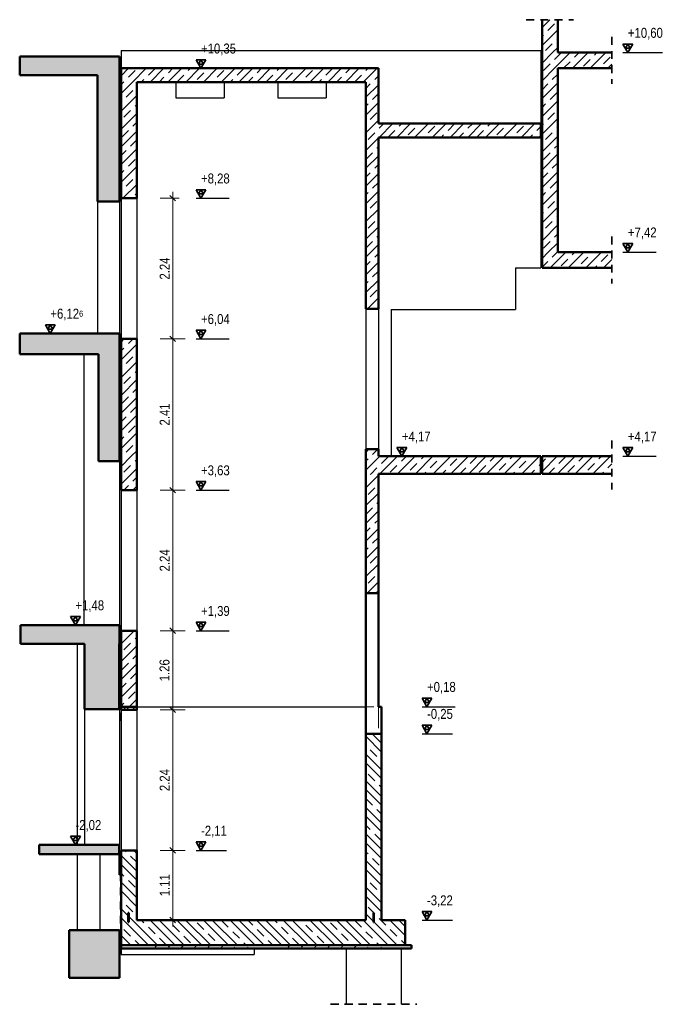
# Model space of a CAD drawing. Header units: millimetres. Extents: x -50 to 85, y 0 to 206.
# Tile 3 of 152: x -26 to -15, y 4 to 20. Entities that reach past the tile are written whole.
import ezdxf

# ---------------------------------------------------------------- set-up
doc = ezdxf.new("R2010")
doc.units = ezdxf.units.MM
doc.linetypes.add('HIDDEN', pattern=[0.375, 0.25, -0.125])
for name, color, linetype, lineweight in [('Achsen', 7, 'Continuous', 20), ('Geschnittene Kanten', 7, 'Continuous', 20), ('Schraffuren', 7, 'Continuous', 20)]:
    doc.layers.add(name, color=color, linetype=linetype, lineweight=lineweight)
doc.styles.add('Arial Narrow', font='ARIALN.TTF')
doc.dimstyles.new('Arch_Strakon_dimstyle', dxfattribs={"dimtxt": 15.75, "dimasz": 1, "dimexe": 1.25, "dimexo": 0.0625, "dimgap": 1, "dimtad": 0, "dimdec": 5, "dimzin": 12, "dimdsep": 46, "dimtxsty": 'Arial Narrow', "dimblk": 'Arrowhead_Tick', "dimsah": 1, "dimcen": 0, "dimse1": 1, "dimse2": 1, "dimclrd": 6, "dimclrt": 2, "dimazin": 0, "dimtfac": 1, "dimtdec": 4, "dimtmove": 0, "dimatfit": 3, "dimldrblk": 'NONE', "dimfxl": 1, "dimtvp": 1, "dimtolj": 1, "dimtzin": 0, "dimlwd": 13, "dimarcsym": 2})
pattern_1 = [(45, (0, 0), (-0.1414214, 0.1414214), [0.15, -0.1]), (45, (-0.07071, 0.07071), (-0.1414214, 0.1414214), [])]
pattern_2 = [(135, (0, 0), (-0.212132, -0.212132), []), (135, (-0.0707, -0.0707), (-0.212132, -0.212132), []), (135, (-0.14142, -0.14142), (-0.212132, -0.212132), [0.15, -0.1])]

# ---------------------------------------------------------------- blocks, each defined once
blk = doc.blocks.new('Arrowhead_Tick')
at = {"color": 0, "linetype": 'Continuous', "lineweight": -2}
for p, q in [((0, 20), (0, -10)), ((-1, 0), (0, 0)), ((10, 0), (0, 0))]:
    blk.add_line(p, q, dxfattribs=at)
at = {"color": 2, "linetype": 'Continuous', "lineweight": 35}
blk.add_line((4.4, 4.4), (-4.4, -4.4), dxfattribs=at)
blk = doc.blocks.new('*D502')
at = {"color": 6, "linetype": 'Continuous', "lineweight": 13}
blk.add_line((-23.3, 6.396), (-23.3, 8.616), dxfattribs=at)
at = {"layer": 'Defpoints', "color": 0}
for p in [(-23.874, 8.626), (-23.3, 8.626), (-23.874, 6.386)]:
    blk.add_point(p, dxfattribs=at)
at = {"color": 6, "lineweight": 13, "xscale": 0.01, "yscale": 0.01, "zscale": 0.01}
for p, rotation in [((-23.3, 8.626), 90), ((-23.3, 6.386), 270)]:
    blk.add_blockref('Arrowhead_Tick', p, dxfattribs=dict(at, rotation=rotation))
at = {"color": 2, "lineweight": 35, "insert": (-23.429, 7.506), "char_height": 0.1575, "attachment_point": 5, "rotation": 90, "style": 'Arial Narrow'}
blk.add_mtext('\\A1;2.24', dxfattribs=at)
blk = doc.blocks.new('_None')
blk = doc.blocks.new('*D503')
at = {"color": 6, "linetype": 'Continuous', "lineweight": 13}
blk.add_line((-23.3, 8.636), (-23.3, 9.876), dxfattribs=at)
at = {"layer": 'Defpoints', "color": 0}
for p in [(-23.874, 9.886), (-23.3, 9.886), (-23.874, 8.626)]:
    blk.add_point(p, dxfattribs=at)
at = {"color": 6, "lineweight": 13, "xscale": 0.01, "yscale": 0.01, "zscale": 0.01}
for p, rotation in [((-23.3, 9.886), 90), ((-23.3, 8.626), 270)]:
    blk.add_blockref('Arrowhead_Tick', p, dxfattribs=dict(at, rotation=rotation))
at = {"color": 2, "lineweight": 35, "insert": (-23.43, 9.256), "char_height": 0.1575, "attachment_point": 5, "rotation": 90, "style": 'Arial Narrow'}
blk.add_mtext('\\A1;1.26', dxfattribs=at)
blk = doc.blocks.new('*D504')
at = {"color": 6, "linetype": 'Continuous', "lineweight": 13}
blk.add_line((-23.3, 9.896), (-23.3, 12.116), dxfattribs=at)
at = {"layer": 'Defpoints', "color": 0}
for p in [(-23.874, 12.126), (-23.3, 12.126), (-23.874, 9.886)]:
    blk.add_point(p, dxfattribs=at)
at = {"color": 6, "lineweight": 13, "xscale": 0.01, "yscale": 0.01, "zscale": 0.01}
for p, rotation in [((-23.3, 12.126), 90), ((-23.3, 9.886), 270)]:
    blk.add_blockref('Arrowhead_Tick', p, dxfattribs=dict(at, rotation=rotation))
at = {"color": 2, "lineweight": 35, "insert": (-23.429, 11.006), "char_height": 0.1575, "attachment_point": 5, "rotation": 90, "style": 'Arial Narrow'}
blk.add_mtext('\\A1;2.24', dxfattribs=at)
blk = doc.blocks.new('*D505')
at = {"color": 6, "linetype": 'Continuous', "lineweight": 13}
blk.add_line((-23.3, 12.136), (-23.3, 14.526), dxfattribs=at)
at = {"layer": 'Defpoints', "color": 0}
for p in [(-23.874, 14.536), (-23.3, 14.536), (-23.874, 12.126)]:
    blk.add_point(p, dxfattribs=at)
at = {"color": 6, "lineweight": 13, "xscale": 0.01, "yscale": 0.01, "zscale": 0.01}
for p, rotation in [((-23.3, 14.536), 90), ((-23.3, 12.126), 270)]:
    blk.add_blockref('Arrowhead_Tick', p, dxfattribs=dict(at, rotation=rotation))
at = {"color": 2, "lineweight": 35, "insert": (-23.429, 13.331), "char_height": 0.1575, "attachment_point": 5, "rotation": 90, "style": 'Arial Narrow'}
blk.add_mtext('\\A1;2.41', dxfattribs=at)
blk = doc.blocks.new('*D506')
at = {"color": 6, "linetype": 'Continuous', "lineweight": 13}
blk.add_line((-23.3, 14.546), (-23.3, 16.766), dxfattribs=at)
at = {"layer": 'Defpoints', "color": 0}
for p in [(-23.874, 16.776), (-23.3, 16.776), (-23.874, 14.536)]:
    blk.add_point(p, dxfattribs=at)
at = {"color": 6, "lineweight": 13, "xscale": 0.01, "yscale": 0.01, "zscale": 0.01}
for p, rotation in [((-23.3, 16.776), 90), ((-23.3, 14.536), 270)]:
    blk.add_blockref('Arrowhead_Tick', p, dxfattribs=dict(at, rotation=rotation))
at = {"color": 2, "lineweight": 35, "insert": (-23.429, 15.656), "char_height": 0.1575, "attachment_point": 5, "rotation": 90, "style": 'Arial Narrow'}
blk.add_mtext('\\A1;2.24', dxfattribs=at)
blk = doc.blocks.new('*D508')
at = {"color": 6, "linetype": 'Continuous', "lineweight": 13}
blk.add_line((-23.3, 5.286), (-23.3, 6.376), dxfattribs=at)
at = {"layer": 'Defpoints', "color": 0}
for p in [(-23.874, 6.386), (-23.3, 6.386), (-23.874, 5.276)]:
    blk.add_point(p, dxfattribs=at)
at = {"color": 6, "lineweight": 13, "xscale": 0.01, "yscale": 0.01, "zscale": 0.01}
for p, rotation in [((-23.3, 6.386), 90), ((-23.3, 5.276), 270)]:
    blk.add_blockref('Arrowhead_Tick', p, dxfattribs=dict(at, rotation=rotation))
at = {"color": 2, "lineweight": 35, "insert": (-23.429, 5.831), "char_height": 0.1575, "attachment_point": 5, "rotation": 90, "style": 'Arial Narrow'}
blk.add_mtext('\\A1;1.11', dxfattribs=at)

msp = doc.modelspace()

# ---------------------------------------------------------------- hatches: boundary and pattern name
at = {"lineweight": 13}
h = msp.add_hatch(dxfattribs=at)
h.set_pattern_fill('wuB', color=6, scale=0.01, angle=135, style=0, pattern_type=2)
h.set_pattern_definition(pattern_2)
h.paths.add_polyline_path([(-24.1239029, 8.6257343), (-23.8739029, 8.6257343), (-23.8739029, 8.6757343), (-24.1239029, 8.6757343)])
h = msp.add_hatch(dxfattribs=at)
h.set_pattern_fill('wuB', color=6, scale=0.01, angle=135, style=0, pattern_type=2)
h.set_pattern_definition(pattern_2)
h.paths.add_polyline_path([(-19.9738677, 5.2757343), (-19.9738677, 8.2457343), (-20.2238677, 8.2457343), (-20.2238677, 5.2757343)])
h = msp.add_hatch(dxfattribs=at)
h.set_pattern_fill('wuB', color=6, scale=0.01, angle=135, style=0, pattern_type=2)
h.set_pattern_definition(pattern_2)
h.paths.add_polyline_path([(-23.8739029, 5.2757343), (-23.8739029, 6.3857343), (-24.1239029, 6.3857343), (-24.1239029, 5.2757343)])
h = msp.add_hatch(dxfattribs=at)
h.set_pattern_fill('wuB', color=6, scale=0.01, angle=135, style=0, pattern_type=2)
h.set_pattern_definition(pattern_2)
h.paths.add_polyline_path([(-19.598896, 4.8757343), (-19.598896, 5.2757343), (-24.1239029, 5.2757343), (-24.1239029, 4.8757343)])
at = {"layer": 'Schraffuren', "lineweight": 13}
h = msp.add_hatch(dxfattribs=at)
h.set_pattern_fill('bB', color=6, scale=0.01, angle=45, style=0, pattern_type=2)
h.set_pattern_definition(pattern_1)
h.paths.add_polyline_path([(-17.417321, 19.0957343), (-17.167321, 19.0957343), (-17.167321, 19.620187), (-17.417321, 19.620187)])
at = {"layer": 'Schraffuren', "lineweight": 13, "true_color": 0xf0f0f0}
for points in [[(-25.7379236, 18.7357378), (-24.1479757, 18.7357378), (-24.147995, 19.0357378), (-25.7379236, 19.0357378)], [(-24.4979757, 16.7220867), (-24.1479757, 16.7220867), (-24.1479757, 18.7357378), (-24.4979757, 18.7357378)], [(-25.7379042, 14.2920867), (-24.1479757, 14.2920867), (-24.1479757, 14.6220867), (-25.7379042, 14.6220867)], [(-24.147777, 12.5888936), (-24.147777, 14.2920867), (-24.4851664, 14.2920867), (-24.4851664, 12.5888936)], [(-24.1479757, 9.6757378), (-24.1479757, 9.9757378), (-25.7253447, 9.9757378), (-25.7253447, 9.6757378)], [(-24.7058586, 8.6377343), (-24.1512929, 8.6377343), (-24.1512929, 9.6757378), (-24.7058586, 9.6757378)], [(-24.1512929, 6.3267267), (-24.1512929, 6.4757271), (-25.4286439, 6.4757271), (-25.4286439, 6.3267267)], [(-24.9489063, 4.3557331), (-24.1489063, 4.3557331), (-24.1489063, 5.1161848), (-24.9489063, 5.1161848)]]:
    msp.add_hatch(color=7, dxfattribs=at).paths.add_polyline_path(points)
at = {"layer": 'Schraffuren', "lineweight": 13}
h = msp.add_hatch(dxfattribs=at)
h.set_pattern_fill('bB', color=6, scale=0.01, angle=45, style=0, pattern_type=2)
h.set_pattern_definition(pattern_1)
h.paths.add_polyline_path([(-17.417321, 18.8457343), (-16.3043036, 18.8457343), (-16.3043036, 19.0957343), (-17.417321, 19.0957343)])
h = msp.add_hatch(dxfattribs=at)
h.set_pattern_fill('bB', color=6, scale=0.01, angle=45, style=0, pattern_type=2)
h.set_pattern_definition(pattern_1)
h.paths.add_polyline_path([(-24.1239029, 18.6257343), (-20.0238967, 18.6257343), (-20.0238994, 18.8457343), (-24.1239029, 18.8457343)])
h = msp.add_hatch(dxfattribs=at)
h.set_pattern_fill('bB', color=6, scale=0.01, angle=45, style=0, pattern_type=2)
h.set_pattern_definition(pattern_1)
h.paths.add_polyline_path([(-17.417321, 15.9157343), (-17.167321, 15.9157343), (-17.1673212, 18.8457343), (-17.417321, 18.8457343)])
h = msp.add_hatch(dxfattribs=at)
h.set_pattern_fill('bB', color=6, scale=0.01, angle=45, style=0, pattern_type=2)
h.set_pattern_definition(pattern_1)
h.paths.add_polyline_path([(-23.8739063, 16.7757343), (-23.8739063, 18.6257343), (-24.1239029, 18.6257343), (-24.1239063, 16.7757343)])
h = msp.add_hatch(dxfattribs=at)
h.set_pattern_fill('bB', color=6, scale=0.01, angle=45, style=0, pattern_type=2)
h.set_pattern_definition(pattern_1)
h.paths.add_polyline_path([(-20.0238994, 15.0157343), (-20.0238967, 18.6257343), (-20.2238994, 18.6257343), (-20.2238994, 15.0157343)])
h = msp.add_hatch(dxfattribs=at)
h.set_pattern_fill('bB', color=6, scale=0.01, angle=45, style=0, pattern_type=2)
h.set_pattern_definition(pattern_1)
h.paths.add_polyline_path([(-20.0238994, 17.7457343), (-17.437321, 17.7457343), (-17.437321, 17.9657343), (-20.0238994, 17.9657343)])
h = msp.add_hatch(dxfattribs=at)
h.set_pattern_fill('bB', color=6, scale=0.01, angle=45, style=0, pattern_type=2)
h.set_pattern_definition(pattern_1)
h.paths.add_polyline_path([(-17.4172196, 15.6657403), (-16.3043036, 15.6657415), (-16.3043036, 15.9157403), (-17.4172196, 15.9157403)])
h = msp.add_hatch(dxfattribs=at)
h.set_pattern_fill('bB', color=6, scale=0.01, angle=45, style=0, pattern_type=2)
h.set_pattern_definition(pattern_1)
h.paths.add_polyline_path([(-24.1239029, 12.6657343), (-23.8739029, 12.6657343), (-23.8739063, 14.5357343), (-24.1239063, 14.5357343)])
h = msp.add_hatch(dxfattribs=at)
h.set_pattern_fill('bB', color=6, scale=0.01, angle=45, style=0, pattern_type=2)
h.set_pattern_definition(pattern_1)
h.paths.add_polyline_path([(-20.2239001, 12.6657403), (-20.0238967, 12.6657343), (-20.0238994, 12.7757343), (-20.2238994, 12.7757343)])
h = msp.add_hatch(dxfattribs=at)
h.set_pattern_fill('bB', color=6, scale=0.01, angle=45, style=0, pattern_type=2)
h.set_pattern_definition(pattern_1)
h.paths.add_polyline_path([(-23.8739029, 12.1257343), (-23.8739029, 12.6657343), (-24.1239029, 12.6657343), (-24.1239029, 12.1257343)])
h = msp.add_hatch(dxfattribs=at)
h.set_pattern_fill('bB', color=6, scale=0.01, angle=45, style=0, pattern_type=2)
h.set_pattern_definition(pattern_1)
h.paths.add_polyline_path([(-20.2238677, 12.385752), (-17.437321, 12.3857403), (-17.437321, 12.6657403), (-20.2239001, 12.6657403)])
h = msp.add_hatch(dxfattribs=at)
h.set_pattern_fill('bB', color=6, scale=0.01, angle=45, style=0, pattern_type=2)
h.set_pattern_definition(pattern_1)
h.paths.add_polyline_path([(-17.417321, 12.3857403), (-16.3043036, 12.385752), (-16.3043036, 12.6657403), (-17.4173212, 12.6657403)])
h = msp.add_hatch(dxfattribs=at)
h.set_pattern_fill('bB', color=6, scale=0.01, angle=45, style=0, pattern_type=2)
h.set_pattern_definition(pattern_1)
h.paths.add_polyline_path([(-20.0238967, 10.4857343), (-20.0238967, 12.385752), (-20.2238677, 12.385752), (-20.2238967, 10.4857343)])
h = msp.add_hatch(dxfattribs=at)
h.set_pattern_fill('bB', color=6, scale=0.01, angle=45, style=0, pattern_type=2)
h.set_pattern_definition(pattern_1)
h.paths.add_polyline_path([(-24.1239029, 8.6757343), (-23.8739029, 8.6757343), (-23.8739029, 9.8857343), (-24.1239029, 9.8857343)])
h = msp.add_hatch(dxfattribs=at)
h.set_pattern_fill('bB', color=6, scale=0.01, angle=45, style=0, pattern_type=2)
h.set_pattern_definition(pattern_1)
h.paths.add_polyline_path([(-24.1239029, 8.6257343), (-23.8739029, 8.6257343), (-23.8739029, 8.6757343), (-24.1239029, 8.6757343)])
at = {"layer": 'Schraffuren', "lineweight": 13, "true_color": 0xff0000}
for points in [[(-24.1239063, 5.9957343), (-24.1239063, 6.3257343), (-24.1489063, 6.3257343), (-24.1489063, 5.9957343)], [(-24.0089029, 5.2407343), (-23.9989029, 5.2407343), (-23.9989029, 5.3907343), (-24.0089029, 5.3907343)], [(-20.1039001, 5.2407343), (-20.0939001, 5.2407343), (-20.0939001, 5.3907343), (-20.1039001, 5.3907343)]]:
    msp.add_hatch(color=1, dxfattribs=at).paths.add_polyline_path(points)
at = {"layer": 'Schraffuren', "lineweight": 13}
h = msp.add_hatch(dxfattribs=at)
h.set_pattern_fill('uB', color=6, scale=0.01, angle=45, style=0, pattern_type=2)
h.set_pattern_definition([(45, (0, 0), (-0.212132, 0.212132), [0.15, -0.1]), (45, (0, 0.21213), (-0.212132, 0.212132), [0.15, -0.1, 0.15, -0.1])])
h.paths.add_polyline_path([(-24.1239029, 4.8257343), (-19.498896, 4.8257343), (-19.498896, 4.8757343), (-24.1239029, 4.8757343)])

# ---------------------------------------------------------------- linework, layer by layer
at = {"color": 2, "linetype": 'HIDDEN', "lineweight": 35, "ltscale": 0.5}
for p, q in [((-17.667321, 19.620187), (-16.917321, 19.620187)), ((-16.3043036, 19.3457343), (-16.3043036, 18.5957343)), ((-16.3043036, 16.1657403), (-16.3043036, 15.4157403)), ((-16.3043036, 12.9157403), (-16.3043036, 12.1357403)), ((-24.1343947, 9.9257378), (-24.1343947, 8.4257343)), ((-24.1343947, 6.2457343), (-24.1343947, 4.8661848)), ((-20.7888994, 3.9341219), (-20.2804449, 3.9341219)), ((-20.7804449, 3.9341219), (-19.4088994, 3.9341219))]:
    msp.add_line(p, q, dxfattribs=at)
at = {"color": 4, "linetype": 'Continuous', "lineweight": 50}
for p, q in [((-17.417321, 19.620187), (-17.417321, 19.0957343)), ((-17.167321, 19.620187), (-17.167321, 19.0957343)), ((-25.7379236, 19.0357378), (-24.147995, 19.0357378)), ((-25.7379042, 19.0357378), (-25.7379042, 18.7357378)), ((-24.1479757, 19.0357378), (-24.1479757, 18.7357378)), ((-17.417321, 19.0957343), (-17.417321, 18.8457343)), ((-17.167321, 19.0957343), (-16.3043036, 19.0957343)), ((-24.1239029, 18.8457343), (-20.0238994, 18.8457343)), ((-24.1239029, 18.8457343), (-24.1239029, 18.6257343)), ((-20.0238967, 18.8457343), (-20.0238967, 18.6257343)), ((-17.417321, 18.8457343), (-17.417321, 15.9157343)), ((-17.1673212, 18.8457343), (-16.3043036, 18.8457343)), ((-17.167321, 18.8457343), (-17.167321, 15.9157343)), ((-25.7379236, 18.7357378), (-24.4979757, 18.7357378)), ((-24.4979757, 18.7357378), (-24.4979757, 16.7220867)), ((-24.1479757, 18.7357378), (-24.1479757, 16.7220867)), ((-24.1239029, 18.6257343), (-24.1239029, 16.7757343)), ((-23.8739063, 18.6257343), (-20.2238994, 18.6257343)), ((-23.8739029, 18.6257343), (-23.8739029, 16.7757343)), ((-20.2238677, 18.6257343), (-20.2238677, 15.0157343)), ((-20.0238967, 18.6257343), (-20.0238967, 17.9657343)), ((-20.0238994, 17.9657343), (-17.437321, 17.9657343)), ((-17.437321, 17.9657343), (-17.437321, 17.7457343)), ((-20.0238994, 17.7457343), (-17.437321, 17.7457343)), ((-20.0238967, 17.7457343), (-20.0238967, 15.0157343)), ((-24.4979757, 16.7220867), (-24.1479757, 16.7220867)), ((-24.1239063, 16.7757343), (-23.8739063, 16.7757343)), ((-17.4173212, 15.9157403), (-17.4172196, 15.9157403)), ((-17.4172196, 15.9157403), (-17.4172196, 15.6657403)), ((-17.1673212, 15.9157403), (-16.3043036, 15.9157403)), ((-17.4172196, 15.6657415), (-16.3043036, 15.6657415)), ((-20.2238994, 15.0157343), (-20.0238994, 15.0157343)), ((-25.7379042, 14.6220867), (-24.1479757, 14.6220867)), ((-25.7379042, 14.6220867), (-25.7379042, 14.2920867)), ((-24.1479757, 14.6220867), (-24.1479757, 14.2920867)), ((-24.1239063, 14.5357343), (-23.8739063, 14.5357343)), ((-24.1239029, 14.5357343), (-24.1239029, 12.6657343)), ((-23.8739029, 14.5357343), (-23.8739029, 12.6657343)), ((-25.7379042, 14.2920867), (-24.4851664, 14.2920867)), ((-24.4851664, 14.2920867), (-24.4851664, 12.5888936)), ((-24.1479757, 14.2920867), (-24.147777, 14.2920867)), ((-24.147777, 14.2920867), (-24.147777, 12.5888936)), ((-20.2238994, 12.7757343), (-20.0238994, 12.7757343)), ((-20.2238677, 12.7757343), (-20.2238677, 12.6657403)), ((-20.0238967, 12.7757343), (-20.0238967, 12.6657343)), ((-24.4851664, 12.5888936), (-24.147777, 12.5888936)), ((-24.1239029, 12.6657343), (-24.1239029, 12.1257343)), ((-23.8739029, 12.6657343), (-23.8739029, 12.1257343)), ((-20.2238677, 12.6657403), (-20.2238677, 12.385752)), ((-20.0238994, 12.6657403), (-17.437321, 12.6657403)), ((-17.437321, 12.6657403), (-17.437321, 12.3857403)), ((-17.4173212, 12.6657403), (-16.3043036, 12.6657403)), ((-17.417321, 12.6657403), (-17.417321, 12.3857403)), ((-20.2238677, 12.385752), (-20.2238677, 10.4857343)), ((-20.0238967, 12.385752), (-17.437321, 12.385752)), ((-20.0238967, 12.385752), (-20.0238967, 10.4857343)), ((-17.4173212, 12.385752), (-16.3043036, 12.385752)), ((-24.1239029, 12.1257343), (-23.8739029, 12.1257343)), ((-20.2238967, 10.4857343), (-20.0238967, 10.4857343)), ((-20.2238677, 10.4857343), (-20.2238677, 8.2457343)), ((-20.0238967, 10.4857343), (-20.0238967, 8.6757343)), ((-25.7253447, 9.9757378), (-24.1479757, 9.9757378)), ((-25.7253447, 9.9757378), (-25.7253447, 9.6757378)), ((-24.1479757, 9.9757378), (-24.1479757, 9.6757378)), ((-24.1239029, 9.8857343), (-23.8739029, 9.8857343)), ((-24.1239029, 9.8857343), (-24.1239029, 8.6757343)), ((-23.8739029, 9.8857343), (-23.8739029, 8.6757343)), ((-25.7253447, 9.6757378), (-24.7058586, 9.6757378)), ((-24.7058586, 9.6757378), (-24.7058586, 8.6377343)), ((-24.1512929, 9.6757378), (-24.1479757, 9.6757378)), ((-24.1512929, 9.6757378), (-24.1512929, 8.6377343)), ((-24.7058586, 8.6377343), (-24.1512929, 8.6377343)), ((-24.1239063, 8.6757343), (-23.8739029, 8.6757343)), ((-24.1239029, 8.6757343), (-24.1239029, 8.6257343)), ((-23.8739029, 8.6757343), (-23.8739029, 8.6257343)), ((-20.0238967, 8.6757343), (-19.9738967, 8.6757343)), ((-19.9738677, 8.6757343), (-19.9738677, 8.2457343)), ((-24.1239029, 8.6257343), (-23.8739029, 8.6257343)), ((-20.2238967, 8.2457343), (-19.9738677, 8.2457343)), ((-20.2238677, 8.2457343), (-20.2238677, 5.2757343)), ((-19.9738677, 8.2457343), (-19.9738677, 5.2757343)), ((-25.4286439, 6.4757271), (-24.1512929, 6.4757271)), ((-25.4286439, 6.4757271), (-25.4286439, 6.3267267)), ((-24.1512929, 6.4757271), (-24.1512929, 6.3267267)), ((-25.4286439, 6.3267267), (-24.1512929, 6.3267267)), ((-24.1239029, 6.3857343), (-23.8739029, 6.3857343)), ((-24.1239029, 6.3857343), (-24.1239029, 6.3257343)), ((-23.8739029, 6.3857343), (-23.8739029, 5.2757343)), ((-24.1239029, 5.9957343), (-24.1239029, 5.2757343)), ((-24.1239029, 5.2757343), (-24.1239029, 4.8757343)), ((-23.8739029, 5.2757343), (-20.2238971, 5.2757343)), ((-19.9738677, 5.2757343), (-19.598896, 5.2757343)), ((-19.598896, 5.2757343), (-19.598896, 4.8757343)), ((-24.9489063, 5.1161848), (-24.1489063, 5.1161848)), ((-24.9489063, 5.1161848), (-24.9489063, 4.3557331)), ((-24.1489063, 5.1161848), (-24.1489063, 4.3557331)), ((-24.1239029, 4.8757343), (-19.598896, 4.8757343)), ((-24.9489063, 4.3557331), (-24.1489063, 4.3557331))]:
    msp.add_line(p, q, dxfattribs=at)
at = {"color": 2, "linetype": 'Continuous', "lineweight": 35}
for p, q in [((-15.97125, 19.2321293), (-16.12875, 19.2321293)), ((-16.12875, 19.2321293), (-16.05, 19.0957343)), ((-16.05, 19.2321293), (-16.089375, 19.1639318)), ((-16.089375, 19.1639318), (-16.010625, 19.1639318)), ((-16.05, 19.0957343), (-15.97125, 19.2321293)), ((-16.010625, 19.1639318), (-16.05, 19.2321293)), ((-22.77125, 18.9821293), (-22.92875, 18.9821293)), ((-22.92875, 18.9821293), (-22.85, 18.8457343)), ((-22.85, 18.9821293), (-22.889375, 18.9139318)), ((-22.85, 18.8457343), (-22.77125, 18.9821293)), ((-22.810625, 18.9139318), (-22.85, 18.9821293)), ((-22.889375, 18.9139318), (-22.810625, 18.9139318)), ((-22.77125, 16.9121293), (-22.92875, 16.9121293)), ((-22.92875, 16.9121293), (-22.85, 16.7757343)), ((-22.85, 16.9121293), (-22.889375, 16.8439318)), ((-22.889375, 16.8439318), (-22.810625, 16.8439318)), ((-22.85, 16.7757343), (-22.77125, 16.9121293)), ((-22.810625, 16.8439318), (-22.85, 16.9121293)), ((-15.97125, 16.0521353), (-16.12875, 16.0521353)), ((-16.12875, 16.0521353), (-16.05, 15.9157403)), ((-16.05, 16.0521353), (-16.089375, 15.9839378)), ((-16.05, 15.9157403), (-15.97125, 16.0521353)), ((-16.010625, 15.9839378), (-16.05, 16.0521353)), ((-16.089375, 15.9839378), (-16.010625, 15.9839378)), ((-25.17125, 14.7584817), (-25.32875, 14.7584817)), ((-25.32875, 14.7584817), (-25.25, 14.6220867)), ((-25.25, 14.7584817), (-25.289375, 14.6902842)), ((-25.25, 14.6220867), (-25.17125, 14.7584817)), ((-25.210625, 14.6902842), (-25.25, 14.7584817)), ((-25.289375, 14.6902842), (-25.210625, 14.6902842)), ((-22.77125, 14.6721293), (-22.92875, 14.6721293)), ((-22.92875, 14.6721293), (-22.85, 14.5357343)), ((-22.85, 14.6721293), (-22.889375, 14.6039318)), ((-22.889375, 14.6039318), (-22.810625, 14.6039318)), ((-22.85, 14.5357343), (-22.77125, 14.6721293)), ((-22.810625, 14.6039318), (-22.85, 14.6721293)), ((-19.57125, 12.8021293), (-19.72875, 12.8021293)), ((-19.72875, 12.8021293), (-19.65, 12.6657343)), ((-19.65, 12.8021293), (-19.689375, 12.7339318)), ((-19.689375, 12.7339318), (-19.610625, 12.7339318)), ((-19.65, 12.6657343), (-19.57125, 12.8021293)), ((-19.610625, 12.7339318), (-19.65, 12.8021293)), ((-15.97125, 12.8021353), (-16.12875, 12.8021353)), ((-16.12875, 12.8021353), (-16.05, 12.6657403)), ((-16.05, 12.8021353), (-16.089375, 12.7339378)), ((-16.089375, 12.7339378), (-16.010625, 12.7339378)), ((-16.05, 12.6657403), (-15.97125, 12.8021353)), ((-16.010625, 12.7339378), (-16.05, 12.8021353)), ((-22.77125, 12.2621293), (-22.92875, 12.2621293)), ((-22.92875, 12.2621293), (-22.85, 12.1257343)), ((-22.85, 12.2621293), (-22.889375, 12.1939318)), ((-22.85, 12.1257343), (-22.77125, 12.2621293)), ((-22.810625, 12.1939318), (-22.85, 12.2621293)), ((-22.889375, 12.1939318), (-22.810625, 12.1939318)), ((-24.77125, 10.1121328), (-24.92875, 10.1121328)), ((-24.92875, 10.1121328), (-24.85, 9.9757378)), ((-24.85, 10.1121328), (-24.889375, 10.0439353)), ((-24.889375, 10.0439353), (-24.810625, 10.0439353)), ((-24.85, 9.9757378), (-24.77125, 10.1121328)), ((-24.810625, 10.0439353), (-24.85, 10.1121328)), ((-22.77125, 10.0221293), (-22.92875, 10.0221293)), ((-22.92875, 10.0221293), (-22.85, 9.8857343)), ((-22.85, 10.0221293), (-22.889375, 9.9539318)), ((-22.889375, 9.9539318), (-22.810625, 9.9539318)), ((-22.85, 9.8857343), (-22.77125, 10.0221293)), ((-22.810625, 9.9539318), (-22.85, 10.0221293)), ((-19.17125, 8.8121293), (-19.32875, 8.8121293)), ((-19.32875, 8.8121293), (-19.25, 8.6757343)), ((-19.25, 8.8121293), (-19.289375, 8.7439318)), ((-19.25, 8.6757343), (-19.17125, 8.8121293)), ((-19.210625, 8.7439318), (-19.25, 8.8121293)), ((-19.289375, 8.7439318), (-19.210625, 8.7439318)), ((-19.17125, 8.3821293), (-19.32875, 8.3821293)), ((-19.32875, 8.3821293), (-19.25, 8.2457343)), ((-19.25, 8.3821293), (-19.289375, 8.3139318)), ((-19.289375, 8.3139318), (-19.210625, 8.3139318)), ((-19.25, 8.2457343), (-19.17125, 8.3821293)), ((-19.210625, 8.3139318), (-19.25, 8.3821293)), ((-24.77125, 6.6121221), (-24.92875, 6.6121221)), ((-24.92875, 6.6121221), (-24.85, 6.4757271)), ((-24.85, 6.6121221), (-24.889375, 6.5439246)), ((-24.85, 6.4757271), (-24.77125, 6.6121221)), ((-24.810625, 6.5439246), (-24.85, 6.6121221)), ((-24.889375, 6.5439246), (-24.810625, 6.5439246)), ((-22.77125, 6.5221293), (-22.92875, 6.5221293)), ((-22.92875, 6.5221293), (-22.85, 6.3857343)), ((-22.85, 6.5221293), (-22.889375, 6.4539318)), ((-22.889375, 6.4539318), (-22.810625, 6.4539318)), ((-22.85, 6.3857343), (-22.77125, 6.5221293)), ((-22.810625, 6.4539318), (-22.85, 6.5221293)), ((-19.17125, 5.4121293), (-19.32875, 5.4121293)), ((-19.32875, 5.4121293), (-19.25, 5.2757343)), ((-19.25, 5.4121293), (-19.289375, 5.3439318)), ((-19.289375, 5.3439318), (-19.210625, 5.3439318)), ((-19.25, 5.2757343), (-19.17125, 5.4121293)), ((-19.210625, 5.3439318), (-19.25, 5.4121293))]:
    msp.add_line(p, q, dxfattribs=at)
at = {"color": 3, "linetype": 'Continuous', "lineweight": 25}
for p, q in [((-16.12875, 19.0957343), (-15.500325, 19.0957343)), ((-22.92875, 18.8457343), (-22.300325, 18.8457343)), ((-24.4979757, 16.7220867), (-24.4979757, 14.6220867)), ((-24.1479757, 16.7220867), (-24.1479757, 14.6220867)), ((-22.92875, 16.7757343), (-22.39955, 16.7757343)), ((-16.12875, 15.9157403), (-15.59955, 15.9157403)), ((-25.32875, 14.6220867), (-24.7251313, 14.6220867)), ((-22.92875, 14.5357343), (-22.39955, 14.5357343)), ((-24.7147698, 14.2920867), (-24.7147698, 9.9757378)), ((-24.147777, 14.2920867), (-24.1470086, 14.2920867)), ((-24.1470054, 14.2920867), (-24.1470054, 12.5888936)), ((-24.147777, 12.5888936), (-24.1470086, 12.5888936)), ((-24.1470054, 12.5888936), (-24.1470054, 9.9757378)), ((-19.72875, 12.6657343), (-19.19955, 12.6657343)), ((-16.12875, 12.6657403), (-15.59955, 12.6657403)), ((-22.92875, 12.1257343), (-22.39955, 12.1257343)), ((-24.92875, 9.9757378), (-24.39955, 9.9757378)), ((-24.1479757, 9.9757378), (-24.1470054, 9.9757378)), ((-22.92875, 9.8857343), (-22.39955, 9.8857343)), ((-24.8218162, 9.6757378), (-24.8218162, 6.4757271)), ((-24.1479757, 9.6757378), (-24.1343947, 9.6757378)), ((-24.7058586, 8.6377343), (-24.7058586, 6.4757271)), ((-24.1512929, 8.6377343), (-24.1489063, 8.6377343)), ((-19.32875, 8.6757343), (-18.79955, 8.6757343)), ((-19.32875, 8.2457343), (-18.84365, 8.2457343)), ((-24.92875, 6.4757271), (-24.44365, 6.4757271)), ((-24.1512929, 6.4757271), (-24.1489063, 6.4757271)), ((-24.8218162, 6.3267267), (-24.8218162, 5.1161848)), ((-24.4618425, 6.3267267), (-24.4618425, 5.1161848)), ((-22.92875, 6.3857343), (-22.44365, 6.3857343)), ((-19.32875, 5.2757343), (-18.84365, 5.2757343)), ((-24.1489063, 5.1161848), (-24.1343947, 5.1161848))]:
    msp.add_line(p, q, dxfattribs=at)
at = {"color": 5, "linetype": 'HIDDEN', "lineweight": 18, "ltscale": 0.5}
msp.add_line((-20.2238971, 8.6757343), (-20.0238994, 8.6757343), dxfattribs=at)
at = {"color": 5, "linetype": 'Continuous', "lineweight": 18}
msp.add_line((-20.0238994, 8.6757343), (-20.0238994, 8.3357343), dxfattribs=at)
at = {"color": 9, "linetype": 'Continuous', "lineweight": 0}
msp.add_circle((-20.2239001, 12.6657403), 0.00111, dxfattribs=at)
at = {"layer": 'Achsen', "color": 3, "linetype": 'Continuous', "lineweight": 25}
for p, q in [((-24.1239063, 19.1307343), (-17.437321, 19.1307343)), ((-24.1239029, 19.1307343), (-24.1239029, 18.8457343)), ((-17.437321, 19.1307343), (-17.437321, 18.6257343)), ((-23.2489063, 18.6257343), (-23.2489063, 18.3757343)), ((-22.4789063, 18.6257343), (-22.4789063, 18.3757343)), ((-21.6239063, 18.6257343), (-21.6239063, 18.3757343)), ((-20.8539063, 18.6257343), (-20.8539063, 18.3757343)), ((-17.437321, 18.6257343), (-17.437321, 17.9657343)), ((-23.2489063, 18.3757343), (-22.4789063, 18.3757343)), ((-21.6239063, 18.3757343), (-20.8539063, 18.3757343)), ((-17.437321, 17.8637343), (-17.417321, 17.8637343)), ((-17.437321, 17.8477343), (-17.417321, 17.8477343)), ((-17.437321, 17.7457343), (-17.437321, 15.6657415)), ((-24.1239029, 16.7757343), (-24.1239029, 14.5357343)), ((-23.8739029, 16.7757343), (-23.8739029, 14.5357343)), ((-17.8388994, 15.6657415), (-17.437321, 15.6657415)), ((-17.8388994, 15.6657415), (-17.8388994, 15.0007415)), ((-20.2238677, 15.0157343), (-20.2238677, 12.7757343)), ((-20.0238967, 15.0157343), (-20.0238967, 12.7757343)), ((-19.8188994, 15.0007415), (-17.8388994, 15.0007415)), ((-19.8188994, 15.0007343), (-19.8188994, 12.6657343)), ((-24.1239029, 12.1257343), (-24.1239029, 10.2957343)), ((-23.8739029, 12.1257343), (-23.8739029, 10.2957343)), ((-24.1239029, 10.2957343), (-24.1239029, 9.8857343)), ((-23.8739029, 10.2957343), (-23.8739029, 9.8857343)), ((-24.1489063, 8.6757343), (-24.1239063, 8.6757343)), ((-24.1489063, 8.6757343), (-24.1489063, 6.3257343)), ((-23.8739029, 8.6757343), (-20.2238971, 8.6757343)), ((-24.1239029, 8.6257343), (-24.1239029, 6.3857343)), ((-23.8739029, 8.6257343), (-23.8739029, 6.3857343)), ((-24.1239029, 4.8257343), (-24.1239029, 4.7257343)), ((-24.1239029, 4.7257343), (-22.0027333, 4.7257343)), ((-22.0027333, 4.8257343), (-22.0027333, 4.7257343)), ((-20.5388994, 4.8257343), (-20.5388994, 3.9341219)), ((-19.6588994, 4.8257343), (-19.6588994, 3.9341219))]:
    msp.add_line(p, q, dxfattribs=at)
at = {"layer": 'Achsen', "color": 2, "linetype": 'Continuous', "lineweight": 35}
msp.add_line((-24.147777, 12.5588936), (-24.1470232, 12.5588936), dxfattribs=at)
at = {"layer": 'Achsen', "color": 1, "linetype": 'Continuous', "lineweight": 70}
msp.add_line((-20.0238967, 10.4557343), (-20.0038967, 10.4557343), dxfattribs=at)
at = {"layer": 'Geschnittene Kanten', "color": 4, "linetype": 'Continuous', "lineweight": 50}
for p, q in [((-24.1489063, 6.3257343), (-24.1239063, 6.3257343)), ((-24.1489063, 6.3257343), (-24.1489063, 5.9957343)), ((-24.1239029, 6.3257343), (-24.1239029, 5.9957343)), ((-24.1489063, 5.9957343), (-24.1239063, 5.9957343)), ((-24.0089029, 5.3907343), (-23.9989029, 5.3907343)), ((-24.0089029, 5.3907343), (-24.0089029, 5.2407343)), ((-23.9989029, 5.3907343), (-23.9989029, 5.2407343)), ((-20.1039001, 5.3907343), (-20.0939001, 5.3907343)), ((-20.1039001, 5.3907343), (-20.1039001, 5.2407343)), ((-20.0939001, 5.3907343), (-20.0939001, 5.2407343)), ((-24.0089029, 5.2407343), (-23.9989029, 5.2407343)), ((-20.1039001, 5.2407343), (-20.0939001, 5.2407343)), ((-24.1239029, 4.8757343), (-24.1239029, 4.8257343)), ((-19.598896, 4.8757343), (-19.498896, 4.8757343)), ((-19.498896, 4.8757343), (-19.498896, 4.8257343)), ((-24.1239029, 4.8257343), (-19.498896, 4.8257343))]:
    msp.add_line(p, q, dxfattribs=at)

# ---------------------------------------------------------------- texts
at = {"color": 2, "lineweight": 35, "char_height": 0.1575, "attachment_point": 1, "line_spacing_factor": 0.9, "style": 'Arial Narrow'}
for s, insert in [(' +10,60', (-16.0991746, 19.4894843)), (' +10,35', (-22.898825, 19.2394843)), (' +8,28', (-22.899125, 17.1694843)), (' +7,42', (-16.0991746, 16.3094903)), (' +6,12{\\A1;\\H.6x;\\S6;}', (-25.298825, 15.0158367)), (' +6,04', (-22.898825, 14.9294843)), (' +4,17', (-19.698825, 13.0594843)), (' +4,17', (-16.0991746, 13.0594903)), (' +3,63', (-22.898825, 12.5194843)), (' +1,48', (-24.899908, 10.3694878)), (' +1,39', (-22.898825, 10.2794843)), (' +0,18', (-19.298825, 9.0694843)), (' -0,25', (-19.298825, 8.6394843)), (' -2,02', (-24.899908, 6.8694771)), (' -2,11', (-22.898825, 6.7794843)), (' -3,22', (-19.299908, 5.6694843))]:
    msp.add_mtext(s, dxfattribs=dict(at, insert=insert))

# ---------------------------------------------------------------- dimensions: what is measured, and where the dimension line sits
at = {"lineweight": 35}
for base, p1, p2, text, picture, middle in [((-23.3, 16.7757343), (-23.8739029, 14.5357343), (-23.8739063, 16.7757343), '2.24', '*D506', (-23.3, 15.6557343)), ((-23.3, 14.5357343), (-23.8739029, 12.1257343), (-23.8739029, 14.5357343), '2.41', '*D505', (-23.3, 13.3307343)), ((-23.3, 12.1257343), (-23.8739029, 9.8857343), (-23.8739029, 12.1257343), '2.24', '*D504', (-23.3, 11.0057343)), ((-23.3, 9.8857343), (-23.8739029, 8.6257343), (-23.8739029, 9.8857343), '1.26', '*D503', (-23.3, 9.2557343)), ((-23.3, 8.6257343), (-23.8739029, 6.3857343), (-23.8739029, 8.6257343), '2.24', '*D502', (-23.3, 7.5057343)), ((-23.3, 6.3857343), (-23.8739029, 5.2757343), (-23.8739029, 6.3857343), '1.11', '*D508', (-23.3, 5.8307343))]:
    dim = msp.add_linear_dim(base=base, p1=p1, p2=p2, angle=90, text=text, dimstyle='Arch_Strakon_dimstyle', override={"dimscale": 0.01, "dimtxt": 15.75, "dimasz": 1, "dimgap": 5, "dimtad": 1, "dimjust": 0, "dimtih": 0, "dimtoh": 0, "dimdec": 4, "dimdsep": 46, "dimtxsty": 'Arial Narrow', "dimclrd": 6, "dimclrt": 2, "dimtix": 1, "dimtofl": 255, "dimtmove": 0, "dimatfit": 2, "dimfxl": 0, "dimfxlon": 0, "dimtvp": 31.746032, "dimlwd": 13}, dxfattribs=at)
    dim.commit()
    dim.dimension.update_dxf_attribs({"geometry": picture, "text_midpoint": middle, "dimtype": 160})

doc.saveas('drawing.dxf')
